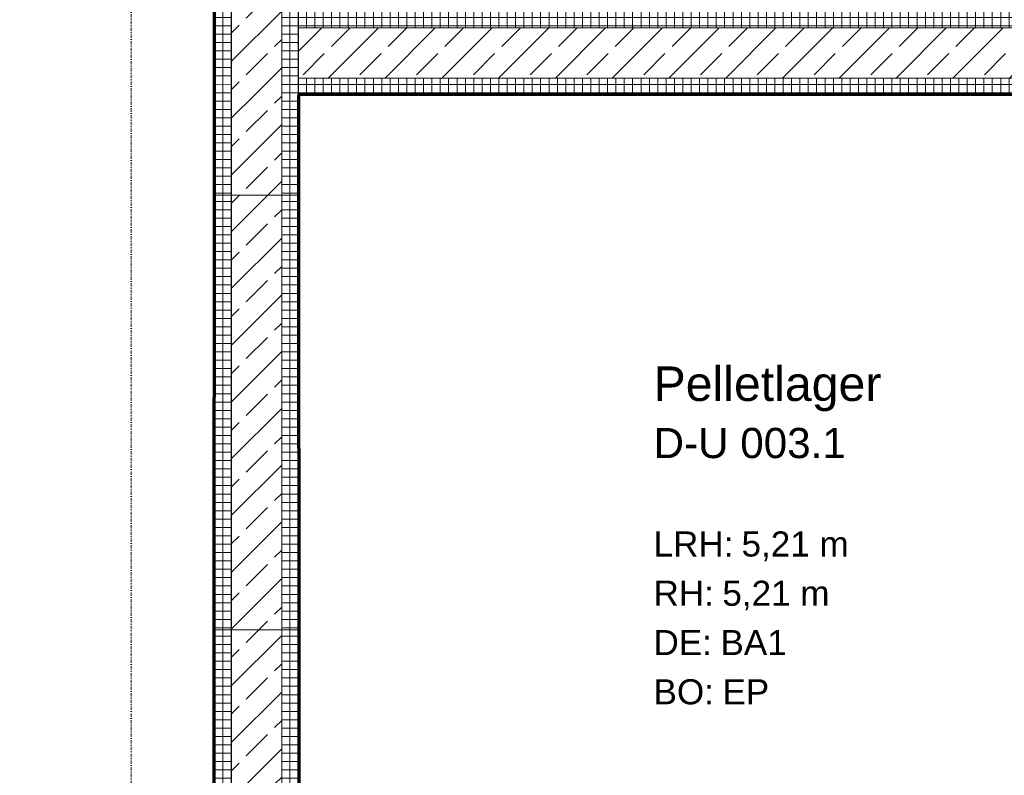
# Model space of a CAD drawing. Header units: millimetres. Extents: x 1523 to 73204, y -91281 to 10268.
# Tile 62 of 120: x 35343 to 38286, y -57291 to -55032. Entities that reach past the tile are written whole.
import ezdxf

# ---------------------------------------------------------------- set-up
doc = ezdxf.new("R2010")
doc.units = ezdxf.units.MM
for name, pattern in [('CAx_nichtHalbton', [20001.0584, 10000, -0.5292, 10000, -0.5292]), ('IMPORT-STRICHPUNKT _7_', [20, 10, -5, 0, -5]), ('Verdeckt 2x', [3.572, 2.3813, -1.1907])]:
    doc.linetypes.add(name, pattern=pattern)
for name, color, linetype, lineweight, true_color in [('90 A--Achsraster _1_50_', 7, 'IMPORT-STRICHPUNKT _7_', 13, 0x656565), ('Neubau_10 A--Wand innen _tragend_', 7, 'Continuous', 13, 0x656565), ('Neubau_20 A--Gründungsbelag', 7, 'Continuous', 13, 0x656565), ('Neubau_80 A--Raum', 7, 'Continuous', 13, 0x656565), ('Xref_706_5_--_ÜP_-1_000_16_Übersichtsplan UG_IFC 2025_01_13_dwg', 7, 'Continuous', 13, 0x767676), ('XX', 7, 'Continuous', 18, 0x804040)]:
    doc.layers.add(name, color=color, linetype=linetype, lineweight=lineweight, true_color=true_color)
doc.styles.add('Arial', font='arial.ttf', dxfattribs={"height": 75})
doc.styles.add('Arial_B_1', font='txt', dxfattribs={"height": 103.174603})
doc.styles.add('Arial_B_2', font='txt', dxfattribs={"height": 90.277778})
pattern_1 = [(356.336, (0, 0), (1.597632, 24.948899), []), (86.336, (0, 0), (-24.948899, 1.597632), [])]
pattern_2 = [(131.336, (0, 0), (90.10192, 79.25683), []), (131.336, (-45.05, -39.63), (90.10192, 79.25683), [90, -30])]
pattern_3 = [(266.336, (0, 0), (-24.948899, 1.597632), []), (356.336, (0, 0), (1.597632, 24.948899), [])]

# ---------------------------------------------------------------- blocks, each defined once
blk = doc.blocks.new('Xref_706_5_--_ÜP_-1_000_11_Übersichtsplan UG_IFC 2024_09_30_dwg_Standard-Rastermarker_2-41960555-SuD_-1UG gesamt Plot  - Blatt 7')
at = {"layer": '90 A--Achsraster _1_50_', "color": 9, "true_color": 0xcbcbcb}
blk.add_line((0, 0), (40099.1, 0), dxfattribs=at)
blk = doc.blocks.new('Xref_706_5_--_ÜP_-1_000_16_Übersichtsplan UG_IFC 2025_01_13_dwg-35469238-SuD_-1UG gesamt Plot  - Blatt 7')
at = {"layer": 'Neubau_10 A--Wand innen _tragend_', "true_color": 0xcbcbcb}
h = blk.add_hatch(dxfattribs=at)
h.set_pattern_fill('FP_11', color=9, style=0, pattern_type=2)
h.set_pattern_definition(pattern_3)
h.paths.add_polyline_path([(49163.4, -93792.2), (49326.3, -91247.4), (49276.4, -91244.2), (49113.5, -93789)])
h = blk.add_hatch(dxfattribs=at)
h.set_pattern_fill('FP_4', color=9, style=0, pattern_type=2)
h.set_pattern_definition(pattern_2)
h.paths.add_polyline_path([(49476, -91257), (49326.3, -91247.4), (49163.4, -93792.2), (49313.1, -93801.8), (49339, -93397.2)])
h = blk.add_hatch(dxfattribs=at)
h.set_pattern_fill('FP_11', color=9, style=0, pattern_type=2)
h.set_pattern_definition(pattern_3)
h.paths.add_polyline_path([(49388.9, -93400.4), (49525.9, -91260.2), (49476, -91257), (49313.1, -93801.8), (49362.9, -93805)])
h = blk.add_hatch(dxfattribs=at)
h.set_pattern_fill('FP_7', color=9, style=0, pattern_type=2)
h.set_pattern_definition(pattern_1)
h.paths.add_polyline_path([(46448.9, -93618.4), (45949.9, -93586.4), (46046.5, -93642.7), (46345.9, -93661.9)])
h.paths.add_polyline_path([(49359.8, -93854.9), (49362.9, -93805), (46448.9, -93618.4), (46445.7, -93668.3), (49309.9, -93851.7)])
h.paths.add_polyline_path([(45946.7, -93636.3), (45949.9, -93586.4), (45221.4, -93539.8), (45218.2, -93589.7)])
h = blk.add_hatch(dxfattribs=at)
h.set_pattern_fill('FP_4', color=9, style=0, pattern_type=2)
h.set_pattern_definition(pattern_2)
h.paths.add_polyline_path([(49359.8, -93854.9), (46445.7, -93668.3), (46436.1, -93818), (49350.2, -94004.6)])
h.paths.add_polyline_path([(46191.4, -93727.2), (46037, -93792.4), (46336.3, -93811.6), (46191.4, -93727.2)])
h.paths.add_polyline_path([(46345.9, -93661.9), (46046.5, -93642.7), (46191.4, -93727.2)])
h.paths.add_polyline_path([(45937.2, -93786), (45946.7, -93636.3), (45218.2, -93589.7), (45208.7, -93739.4)])
h = blk.add_hatch(dxfattribs=at)
h.set_pattern_fill('FP_7', color=9, style=0, pattern_type=2)
h.set_pattern_definition(pattern_1)
h.paths.add_polyline_path([(46432.9, -93867.9), (46336.3, -93811.6), (46037, -93792.4), (45934, -93835.9), (46183.5, -93851.9)])
h.paths.add_polyline_path([(49347, -94054.5), (49350.2, -94004.6), (46436.1, -93818), (46432.9, -93867.9), (49297.1, -94051.3)])
h.paths.add_polyline_path([(45934, -93835.9), (45937.2, -93786), (45208.7, -93739.4), (45205.5, -93789.3)])
h = blk.add_hatch(dxfattribs=at)
h.set_pattern_fill('FP_7', color=9, style=0, pattern_type=2)
h.set_pattern_definition(pattern_1)
h.paths.add_polyline_path([(55430.5, -94193.5), (49362.9, -93805), (49359.8, -93854.9), (55427.3, -94243.4)])
h = blk.add_hatch(dxfattribs=at)
h.set_pattern_fill('FP_4', color=9, style=0, pattern_type=2)
h.set_pattern_definition(pattern_2)
h.paths.add_polyline_path([(55467.6, -94396.3), (55477.2, -94246.6), (49359.8, -93854.9), (49350.2, -94004.6), (55417.7, -94393.1)])
h = blk.add_hatch(dxfattribs=at)
h.set_pattern_fill('FP_7', color=9, style=0, pattern_type=2)
h.set_pattern_definition(pattern_1)
h.paths.add_polyline_path([(55614.1, -94455.8), (55617.3, -94405.9), (49350.2, -94004.6), (49347, -94054.5), (55464.4, -94446.2)])
at = {"layer": 'Neubau_10 A--Wand innen _tragend_', "color": 9, "true_color": 0xcbcbcb}
for p, q in [((49946.1, -81567.2), (49163.4, -93792.2)), ((50095.8, -81576.8), (49313.1, -93801.8))]:
    blk.add_line(p, q, dxfattribs=at)
at = {"layer": 'Neubau_10 A--Wand innen _tragend_', "color": 9, "true_color": 0xcbcbcb, "flags": 128}
for points in [[(52096.7, -82957.5), (56183.3, -83219.2), (56333, -83228.7), (55617.3, -94405.9), (45208.7, -93739.4), (45218.2, -93589.7), (55477.2, -94246.6), (56176.9, -83319), (52090.3, -83057.3)], [(49561, -90711.8), (49525.9, -91260.2), (49362.9, -93805), (48463.5, -93747.4)], [(49186.9, -92641.3), (49113.5, -93789), (49362.9, -93805), (49662.3, -93824.1), (50959.7, -93907.2), (50956.5, -93957.1), (50946.9, -94106.8), (50943.7, -94156.7)], [(48264, -93734.6), (48260.8, -93784.5), (48251.2, -93934.2), (48248, -93984.1), (48447.6, -93996.9), (49347, -94054.5), (49646.4, -94073.6)], [(49662.3, -93824.1), (49659.1, -93874), (49649.6, -94023.7), (49646.4, -94073.6), (50943.7, -94156.7), (51457.7, -94189.6)], [(51657.3, -94202.4), (51660.5, -94152.5), (51670, -94002.8), (51673.2, -93952.9), (51473.6, -93940.1), (50959.7, -93907.2)]]:
    blk.add_lwpolyline(points, dxfattribs=at)
at = {"layer": 'Neubau_20 A--Gründungsbelag', "color": 9, "true_color": 0xcbcbcb, "flags": 128}
blk.add_lwpolyline([(76508.6, -83318.2), (61339.7, -82346.9), (61342.9, -82297), (50145.7, -81580), (50069, -82777.6), (56386.1, -83182), (55903.7, -90716.6), (58702.9, -90895.9), (58687, -91145.3), (57933.5, -91097.1), (57909.2, -91476.3), (57759.5, -91466.7), (57680.3, -92704.2), (57830, -92713.8), (57702.5, -94704.7), (57453, -94688.7), (57540.2, -93326.5), (55743.9, -93211.5), (55664, -94459), (45205.5, -93789.3), (45189.8, -94033.8), (44940.3, -94017.8), (44811.9, -96023.7)], dxfattribs=at)
blk.add_lwpolyline([(55430.5, -94193.5), (56123.8, -83365.7), (50056.3, -82977.1), (49362.9, -93805)], close=True, dxfattribs=at)
at = {"rotation": 176.3362835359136}
blk.add_blockref('Xref_706_5_--_ÜP_-1_000_11_Übersichtsplan UG_IFC 2024_09_30_dwg_Standard-Rastermarker_2-41960555-SuD_-1UG gesamt Plot  - Blatt 7', (81355.5, -96354.5), dxfattribs=at)
at = {"layer": 'Neubau_80 A--Raum', "attachment_point": 1, "rotation": 86.3363, "line_spacing_factor": 0.941778}
for s, insert, char_height, width, style in [('Pelletlager', (50241.6, -92797.6), 103.175, 847.188, 'Arial_B_1'), ('5,21 m', (50750.7, -92566.7), 75, 382.894, 'Arial'), ('D-U 003.1', (50425, -92809.4), 90.28, 668.446, 'Arial_B_2'), ('5,21 m', (50894.1, -92633.3), 75, 382.894, 'Arial'), ('BA1', (51040.7, -92648.3), 75, 236.898, 'Arial'), ('EP', (51188.1, -92652), 75, 167.114, 'Arial'), ('LRH:', (50733.9, -92829.1), 75, 284.645, 'Arial'), ('RH:', (50880.9, -92838.5), 75, 214.861, 'Arial'), ('DE:', (51028, -92848), 75, 208.434, 'Arial'), ('BO:', (51175, -92857.4), 75, 215.779, 'Arial')]:
    blk.add_mtext(s, dxfattribs=dict(at, insert=insert, char_height=char_height, width=width, style=style))

msp = doc.modelspace()

# ---------------------------------------------------------------- linework, layer by layer
at = {"layer": 'XX', "color": 7, "linetype": 'CAx_nichtHalbton', "lineweight": 70, "true_color": 0xffffff}
for p, q in [((35925.784, -51106.236), (35921.048, -61606.235)), ((47018.167, -55251.986), (36175.784, -55256.237)), ((36175.784, -55256.236), (36178.168, -61336.236))]:
    msp.add_line(p, q, dxfattribs=at)
at = {"layer": 'XX', "color": 9, "linetype": 'Verdeckt 2x', "true_color": 0xc0c0c0}
msp.add_line((35925.784, -51106.236), (35925.784, -61586.236), dxfattribs=at)

# ---------------------------------------------------------------- block references
at = {"layer": 'Xref_706_5_--_ÜP_-1_000_16_Übersichtsplan UG_IFC 2025_01_13_dwg', "color": 9, "true_color": 0xcbcbcb, "rotation": 273.6637164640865}
msp.add_blockref('Xref_706_5_--_ÜP_-1_000_16_Übersichtsplan UG_IFC 2025_01_13_dwg-35469238-SuD_-1UG gesamt Plot  - Blatt 7', (126634.737, 0), dxfattribs=at)

doc.saveas('drawing.dxf')
